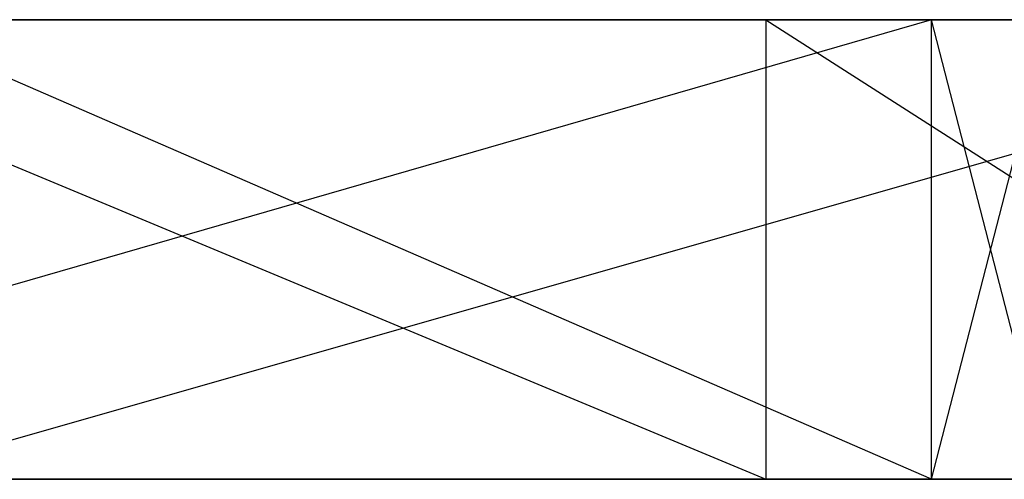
# Model space of a CAD drawing. Extents: x -0.31 to 2.17, y -0.31 to 0.31.
# Tile 13 of 14: x 0.32 to 0.85, y -0.12 to 0.12. Entities that reach past the tile are written whole.
import ezdxf

# ---------------------------------------------------------------- set-up
doc = ezdxf.new("R2010")
doc.units = 0
doc.header["$MEASUREMENT"] = 0
doc.linetypes.add('solid', pattern=[0])
doc.layers.add('1', color=7, linetype='solid')

msp = doc.modelspace()

# ---------------------------------------------------------------- linework, layer by layer
at = {"layer": '1', "color": 3, "linetype": 'solid'}
for p, q in [((0.815, 0.125, -0.575), (-0.05, 0.125, -0.575)), ((0.815, 0.125, -0.575), (-0.05, -0.125, -0.575)), ((0.815, 0.125, -0.575), (0.125, 0.125, -0.81)), ((0.125, 0.125, -0.81), (0.725, 0.125, -1.05)), ((0.125, 0.125, -0.81), (0.725, -0.125, -1.05)), ((1.115, 0.125, 1.05), (0.240117, -0.125, 1.05)), ((0.815, -0.125, 0.575), (0.240117, 0.125, 0.575)), ((0.240117, 0.125, 1.05), (1.115, 0.125, 1.05)), ((0.815, 0.125, 0.575), (0.240117, 0.125, 0.575)), ((0.240117, 0.125, 1.05), (0.815, 0.125, 0.575)), ((0.815, 0.125, -0.575), (0.725, 0.125, -1.05)), ((0.725, 0.125, -1.05), (1.115, 0.125, -1.05)), ((0.725, 0.125, -1.05), (1.115, -0.125, -1.05)), ((0.725, 0.125, -1.05), (0.725, -0.125, -1.05)), ((1.115, 0.125, -1.05), (0.815, 0.125, -0.575)), ((1.115, 0.125, 1.05), (0.815, 0.125, 0.575)), ((0.815, -0.125, 0.575), (0.815, 0.125, 0.575)), ((0.815, 0.125, 0.575), (0.87938, 0.125, 0.571385)), ((0.87938, -0.125, 0.571385), (0.815, 0.125, 0.575)), ((0.87938, 0.125, -0.571385), (0.815, 0.125, -0.575)), ((0.815, -0.125, -0.575), (0.87938, 0.125, -0.571385)), ((0.815, -0.125, -0.575), (0.815, 0.125, -0.575)), ((-0.05, -0.125, -0.81), (0.815, -0.125, -0.575)), ((-0.05, -0.125, -0.575), (0.815, -0.125, -0.575)), ((0.125, -0.125, -0.81), (0.94295, -0.125, -0.560584)), ((0.125, -0.125, -0.81), (0.87938, -0.125, -0.571385)), ((0.125, -0.125, -0.81), (0.815, -0.125, -0.575)), ((0.125, -0.125, -0.81), (1.115, -0.125, -1.05)), ((1.00491, -0.125, -0.542733), (0.125, -0.125, -0.81)), ((0.725, -0.125, -1.05), (0.125, -0.125, -0.81)), ((0.240117, -0.125, 0.575), (0.815, -0.125, 0.575)), ((1.115, -0.125, 1.05), (0.240117, -0.125, 1.05)), ((0.240117, -0.125, 0.575), (1.115, -0.125, 1.05)), ((1.115, -0.125, -1.05), (0.725, -0.125, -1.05)), ((1.115, -0.125, 1.05), (0.815, -0.125, 0.575)), ((0.87938, -0.125, 0.571385), (0.815, -0.125, 0.575)), ((0.815, -0.125, -0.575), (0.87938, -0.125, -0.571385))]:
    msp.add_line(p, q, dxfattribs=at)

doc.saveas('drawing.dxf')
